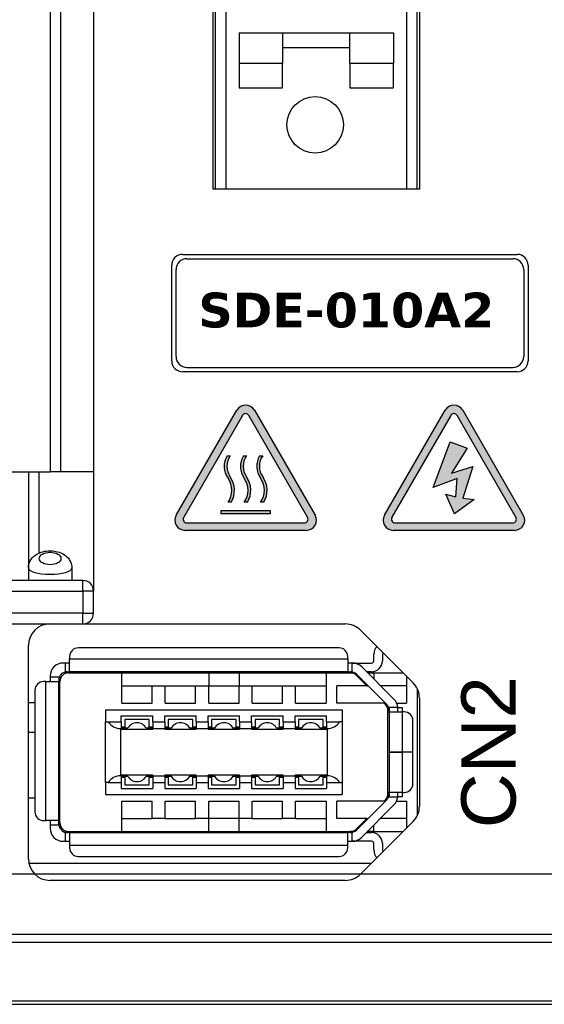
# Model space of a CAD drawing. Extents: x 14112 to 14372, y -2388 to -2111.
# Tile 7 of 22: x 14136 to 14160, y -2294 to -2249. Entities that reach past the tile are written whole.
import ezdxf

# ---------------------------------------------------------------- set-up
doc = ezdxf.new("R2010")
doc.units = 0
doc.layers.get('0').update_dxf_attribs({"linetype": 'CONTINUOUS'})
doc.layers.get('DEFPOINTS').update_dxf_attribs({"color": 8, "linetype": 'CONTINUOUS'})
doc.styles.add('DIMEMSIONS', font='isocp.shx', dxfattribs={"bigfont": 'chineset.shx'})
doc.styles.get("Standard").update_dxf_attribs({"font": 'PMingLiU.ttf'})
doc.dimstyles.new('ISO-25', dxfattribs={"dimtxt": 3, "dimasz": 3, "dimexe": 1, "dimexo": 1, "dimgap": 2, "dimtad": 2, "dimtih": 1, "dimtoh": 1, "dimtxsty": 'STANDARD', "dimcen": 0, "dimclrd": 256, "dimclre": 256, "dimclrt": 256, "dimazin": 3, "dimtfac": 1, "dimtmove": 0, "dimatfit": 3})

# ---------------------------------------------------------------- blocks, each defined once
blk = doc.blocks.new('*D4')
for p, q in [((14118.495, -2287.049), (14118.495, -2124.127)), ((14156.495, -2137.049), (14156.495, -2124.127)), ((14153.495, -2125.127), (14121.495, -2125.127))]:
    blk.add_line(p, q)
for points in [[(14121.495, -2124.627), (14121.495, -2125.627), (14118.495, -2125.127)], [(14153.495, -2124.627), (14153.495, -2125.627), (14156.495, -2125.127)]]:
    blk.add_solid(points)
at = {"layer": 'DEFPOINTS', "color": 0}
for p in [(14118.495, -2125.127), (14156.495, -2138.049), (14118.495, -2288.049)]:
    blk.add_point(p, dxfattribs=at)
at = {"insert": (14137.495, -2121.457), "char_height": 3, "attachment_point": 5}
blk.add_mtext('38', dxfattribs=at)
blk = doc.blocks.new('*D5')
for p, q in [((14157.495, -2138.049), (14171.483, -2138.049)), ((14170.483, -2141.049), (14170.483, -2285.049)), ((14119.495, -2288.049), (14171.483, -2288.049))]:
    blk.add_line(p, q)
for points in [[(14169.983, -2141.049), (14170.983, -2141.049), (14170.483, -2138.049)], [(14169.983, -2285.049), (14170.983, -2285.049), (14170.483, -2288.049)]]:
    blk.add_solid(points)
at = {"layer": 'DEFPOINTS', "color": 0}
for p in [(14156.495, -2138.049), (14118.495, -2288.049), (14170.483, -2288.049)]:
    blk.add_point(p, dxfattribs=at)
at = {"insert": (14175.348, -2213.049), "char_height": 3, "attachment_point": 5}
blk.add_mtext('150', dxfattribs=at)
blk = doc.blocks.new('*D6')
for p, q in [((14139.172, -2132.049), (14179.997, -2132.049)), ((14178.997, -2135.049), (14178.997, -2291.049)), ((14138.565, -2294.049), (14179.997, -2294.049))]:
    blk.add_line(p, q)
for points in [[(14178.497, -2135.049), (14179.497, -2135.049), (14178.997, -2132.049)], [(14178.497, -2291.049), (14179.497, -2291.049), (14178.997, -2294.049)]]:
    blk.add_solid(points)
at = {"layer": 'DEFPOINTS', "color": 0}
for p in [(14138.172, -2132.049), (14137.565, -2294.049), (14178.997, -2294.049)]:
    blk.add_point(p, dxfattribs=at)
at = {"insert": (14183.861, -2213.049), "char_height": 3, "attachment_point": 5}
blk.add_mtext('162', dxfattribs=at)

msp = doc.modelspace()

# ---------------------------------------------------------------- hatches: boundary and pattern name
h = msp.add_hatch(color=256)
h.dxf.hatch_style = 1
h.paths.add_polyline_path([(14146.896, -2266.712, 0.57735), (14146.094, -2266.712), (14143.301, -2271.549, 0.57735), (14143.703, -2272.244), (14149.288, -2272.244, 0.57735), (14149.689, -2271.549)])
h.paths.add_polyline_path([(14146.646, -2266.963, 0.57735), (14146.345, -2266.963), (14143.644, -2271.64, 0.57735), (14143.794, -2271.901), (14149.196, -2271.901, 0.57735), (14149.346, -2271.64)], flags=16)
h.paths.add_polyline_path([(14147.141, -2268.812), (14147.284, -2268.812, 0.346865), (14147.185, -2269.848, -0.316502), (14147.185, -2270.953), (14147.328, -2270.953, 0.20942), (14147.436, -2270.093, -0.395684)], flags=0)
h.paths.add_polyline_path([(14146.435, -2269.848, -0.316502), (14146.435, -2270.953), (14146.578, -2270.953, 0.20942), (14146.685, -2270.093, -0.395684), (14146.391, -2268.812), (14146.533, -2268.812, 0.346865)], flags=0)
h.paths.add_polyline_path([(14145.783, -2268.812, 0.346865), (14145.685, -2269.848, -0.316502), (14145.685, -2270.953), (14145.828, -2270.953, 0.20942), (14145.935, -2270.093, -0.395684), (14145.64, -2268.812)], flags=0)
h.paths.add_polyline_path([(14147.621, -2271.338), (14147.621, -2271.488), (14145.37, -2271.488), (14145.37, -2271.338)], flags=0)
h = msp.add_hatch(color=256)
h.dxf.hatch_style = 1
h.paths.add_polyline_path([(14155.683, -2266.712), (14152.89, -2271.549, 0.57735), (14153.291, -2272.244), (14158.876, -2272.244, 0.57735), (14159.277, -2271.549), (14156.485, -2266.712, 0.57735)])
h.paths.add_polyline_path([(14155.933, -2266.963, -0.57735), (14156.234, -2266.963), (14158.935, -2271.64, -0.57735), (14158.784, -2271.901), (14153.383, -2271.901, -0.57735), (14153.232, -2271.64)], flags=16)
h.paths.add_polyline_path([(14155.122, -2270.277), (14155.906, -2268.164), (14156.689, -2268.466), (14155.971, -2269.613), (14156.951, -2269.311), (14156.493, -2270.76), (14157.016, -2270.82), (14156.102, -2271.484), (14155.71, -2270.579), (14156.167, -2270.699), (14156.232, -2269.854)], flags=0)
h = msp.add_hatch(color=256)
h.dxf.hatch_style = 1
h.paths.add_polyline_path([(14155.122, -2270.277), (14156.232, -2269.854), (14156.167, -2270.699), (14155.71, -2270.579), (14156.102, -2271.484), (14157.016, -2270.82), (14156.493, -2270.76), (14156.951, -2269.311), (14155.971, -2269.613), (14156.689, -2268.466), (14155.906, -2268.164)])
h = msp.add_hatch(color=256)
h.dxf.hatch_style = 1
h.paths.add_polyline_path([(14145.783, -2269.779, -0.316502), (14145.783, -2268.812), (14145.64, -2268.812, 0.293149), (14145.685, -2269.848, -0.316502), (14145.685, -2270.953), (14145.828, -2270.953, 0.295668)])
h = msp.add_hatch(color=256)
h.dxf.hatch_style = 1
h.paths.add_polyline_path([(14146.533, -2269.779, -0.316502), (14146.533, -2268.812), (14146.391, -2268.812, 0.293149), (14146.435, -2269.848, -0.316502), (14146.435, -2270.953), (14146.578, -2270.953, 0.295668)])
h = msp.add_hatch(color=256)
h.dxf.hatch_style = 1
h.paths.add_polyline_path([(14147.284, -2269.779, -0.316502), (14147.284, -2268.812), (14147.141, -2268.812, 0.293149), (14147.185, -2269.848, -0.316502), (14147.185, -2270.953), (14147.328, -2270.953, 0.295668)])
h = msp.add_hatch(color=256)
h.dxf.hatch_style = 1
h.paths.add_polyline_path([(14145.37, -2271.338), (14145.37, -2271.488), (14147.621, -2271.488), (14147.621, -2271.338)])

# ---------------------------------------------------------------- linework, layer by layer
for p, q in [((14139.495, -2172.849), (14139.495, -2275.049)), ((14137.495, -2178.349), (14137.495, -2269.549)), ((14137.995, -2269.549), (14137.995, -2178.349)), ((14144.995, -2256.549), (14144.995, -2204.119)), ((14145.095, -2204.119), (14145.095, -2256.549)), ((14145.595, -2256.549), (14145.595, -2204.119)), ((14153.895, -2204.119), (14153.895, -2256.549)), ((14154.395, -2256.549), (14154.395, -2204.119)), ((14154.495, -2204.119), (14154.495, -2256.549)), ((14146.195, -2249.349), (14148.195, -2249.349)), ((14146.195, -2249.349), (14146.195, -2250.747)), ((14148.195, -2249.349), (14148.195, -2250.747)), ((14148.195, -2249.349), (14151.295, -2249.349)), ((14151.295, -2250.747), (14151.295, -2249.349)), ((14151.295, -2249.349), (14153.295, -2249.349)), ((14153.295, -2249.349), (14153.295, -2250.747)), ((14151.295, -2250.049), (14148.195, -2250.049)), ((14146.195, -2250.747), (14148.195, -2250.747)), ((14146.195, -2250.747), (14146.195, -2251.888)), ((14148.195, -2251.888), (14148.195, -2250.747)), ((14151.295, -2250.747), (14151.295, -2251.888)), ((14151.295, -2250.747), (14153.295, -2250.747)), ((14153.295, -2251.888), (14153.295, -2250.747)), ((14146.195, -2251.888), (14148.195, -2251.888)), ((14151.295, -2251.888), (14153.295, -2251.888)), ((14154.495, -2256.549), (14144.995, -2256.549)), ((14143.595, -2259.549), (14158.995, -2259.549)), ((14143.795, -2259.749), (14158.795, -2259.749)), ((14143.095, -2264.449), (14143.095, -2260.049)), ((14143.295, -2264.249), (14143.295, -2260.249)), ((14159.295, -2260.249), (14159.295, -2264.249)), ((14159.495, -2260.049), (14159.495, -2264.449)), ((14158.995, -2264.949), (14143.595, -2264.949)), ((14143.795, -2264.749), (14158.795, -2264.749)), ((14143.301, -2271.549), (14146.094, -2266.712)), ((14146.896, -2266.712), (14149.689, -2271.549)), ((14152.89, -2271.549), (14155.683, -2266.712)), ((14156.485, -2266.712), (14159.277, -2271.549)), ((14146.345, -2266.963), (14143.644, -2271.64)), ((14149.346, -2271.64), (14146.646, -2266.963)), ((14155.933, -2266.963), (14153.232, -2271.64)), ((14158.935, -2271.64), (14156.234, -2266.963)), ((14155.122, -2270.277), (14155.906, -2268.164)), ((14155.906, -2268.164), (14156.689, -2268.466)), ((14156.689, -2268.466), (14155.971, -2269.613)), ((14145.64, -2268.812), (14145.783, -2268.812)), ((14146.391, -2268.812), (14146.533, -2268.812)), ((14147.141, -2268.812), (14147.284, -2268.812)), ((14155.971, -2269.613), (14156.951, -2269.311)), ((14156.951, -2269.311), (14156.493, -2270.76)), ((14135.695, -2269.549), (14137.495, -2269.549)), ((14136.495, -2269.549), (14136.495, -2273.972)), ((14136.995, -2273.283), (14136.995, -2269.549)), ((14137.995, -2269.549), (14137.495, -2269.549)), ((14139.495, -2269.549), (14137.995, -2269.549)), ((14156.232, -2269.854), (14155.122, -2270.277)), ((14156.167, -2270.699), (14156.232, -2269.854)), ((14155.71, -2270.579), (14156.167, -2270.699)), ((14156.102, -2271.484), (14155.71, -2270.579)), ((14157.016, -2270.82), (14156.102, -2271.484)), ((14156.493, -2270.76), (14157.016, -2270.82)), ((14145.37, -2271.488), (14145.37, -2271.338)), ((14145.37, -2271.338), (14147.621, -2271.338)), ((14145.828, -2270.953), (14145.685, -2270.953)), ((14146.578, -2270.953), (14146.435, -2270.953)), ((14147.328, -2270.953), (14147.185, -2270.953)), ((14147.621, -2271.338), (14147.621, -2271.488)), ((14147.621, -2271.488), (14145.37, -2271.488)), ((14149.288, -2272.244), (14143.703, -2272.244)), ((14143.794, -2271.901), (14149.196, -2271.901)), ((14158.876, -2272.244), (14153.291, -2272.244)), ((14153.383, -2271.901), (14158.784, -2271.901)), ((14137.495, -2273.25), (14137.495, -2273.183)), ((14136.495, -2273.972), (14136.495, -2274.549)), ((14138.495, -2273.972), (14138.495, -2274.549)), ((14138.995, -2274.549), (14112.995, -2274.549)), ((14138.995, -2275.049), (14138.995, -2274.549)), ((14112.995, -2275.049), (14138.995, -2275.049)), ((14138.995, -2275.049), (14138.995, -2276.049)), ((14139.495, -2275.049), (14138.995, -2275.049)), ((14139.495, -2276.049), (14139.495, -2275.049)), ((14138.995, -2276.049), (14133.195, -2276.049)), ((14138.995, -2276.049), (14139.495, -2276.049)), ((14138.995, -2276.549), (14138.995, -2276.049)), ((14134.195, -2276.549), (14138.995, -2276.549)), ((14138.995, -2276.549), (14151.081, -2276.549)), ((14154.202, -2279.257), (14151.788, -2276.842)), ((14136.495, -2287.349), (14136.495, -2277.549)), ((14150.795, -2277.649), (14138.795, -2277.649)), ((14138.395, -2278.049), (14138.395, -2278.149)), ((14151.195, -2278.149), (14151.195, -2278.049)), ((14152.395, -2278.249), (14152.395, -2277.949)), ((14152.795, -2277.949), (14152.795, -2278.249)), ((14138.195, -2278.349), (14138.095, -2278.349)), ((14138.195, -2278.349), (14138.195, -2278.749)), ((14138.368, -2278.349), (14138.195, -2278.349)), ((14138.395, -2278.149), (14151.195, -2278.149)), ((14138.395, -2278.741), (14138.395, -2278.149)), ((14151.195, -2278.149), (14151.195, -2278.741)), ((14151.395, -2278.349), (14151.222, -2278.349)), ((14151.417, -2278.349), (14151.395, -2278.349)), ((14151.395, -2278.749), (14151.395, -2278.349)), ((14151.417, -2278.349), (14152.295, -2278.349)), ((14153.319, -2280.004), (14151.841, -2278.525)), ((14137.495, -2278.949), (14137.495, -2278.999)), ((14137.895, -2278.999), (14137.495, -2278.999)), ((14137.495, -2278.999), (14137.495, -2279.173)), ((14137.895, -2278.999), (14137.895, -2279.173)), ((14138.195, -2278.749), (14138.368, -2278.749)), ((14138.345, -2278.799), (14140.795, -2278.799)), ((14151.222, -2278.749), (14138.368, -2278.749)), ((14140.495, -2278.799), (14140.495, -2278.749)), ((14140.795, -2280.199), (14140.795, -2278.799)), ((14140.795, -2278.799), (14144.795, -2278.799)), ((14144.795, -2278.799), (14146.195, -2278.799)), ((14144.795, -2278.799), (14144.795, -2279.399)), ((14146.195, -2278.799), (14150.195, -2278.799)), ((14146.195, -2278.799), (14146.195, -2279.399)), ((14149.395, -2278.749), (14149.395, -2278.799)), ((14150.195, -2278.799), (14151.308, -2278.799)), ((14150.195, -2278.799), (14150.195, -2280.199)), ((14151.222, -2278.749), (14151.395, -2278.749)), ((14151.308, -2278.799), (14151.508, -2278.799)), ((14152.074, -2279.399), (14151.591, -2278.917)), ((14151.597, -2278.867), (14152.978, -2280.247)), ((14152.295, -2278.749), (14152.065, -2278.749)), ((14152.115, -2278.799), (14152.395, -2278.799)), ((14152.395, -2278.799), (14152.395, -2279.079)), ((14152.395, -2278.799), (14153.745, -2278.799)), ((14153.895, -2278.949), (14153.895, -2280.199)), ((14137.295, -2279.199), (14137.195, -2279.199)), ((14137.295, -2285.599), (14137.295, -2279.199)), ((14137.295, -2279.199), (14137.887, -2279.199)), ((14137.895, -2279.149), (14137.948, -2279.149)), ((14137.895, -2285.626), (14137.895, -2279.173)), ((14137.945, -2285.699), (14137.945, -2279.199)), ((14140.795, -2279.399), (14142.195, -2279.399)), ((14142.195, -2279.399), (14142.795, -2279.399)), ((14142.195, -2280.199), (14142.195, -2279.399)), ((14142.795, -2280.199), (14142.795, -2279.399)), ((14142.795, -2279.399), (14144.195, -2279.399)), ((14144.195, -2279.399), (14144.795, -2279.399)), ((14144.195, -2280.199), (14144.195, -2279.399)), ((14144.795, -2280.199), (14144.795, -2279.399)), ((14144.795, -2279.399), (14146.195, -2279.399)), ((14146.195, -2279.399), (14146.795, -2279.399)), ((14146.195, -2280.199), (14146.195, -2279.399)), ((14146.795, -2280.199), (14146.795, -2279.399)), ((14146.795, -2279.399), (14148.195, -2279.399)), ((14148.195, -2279.399), (14148.795, -2279.399)), ((14148.195, -2280.199), (14148.195, -2279.399)), ((14148.795, -2280.199), (14148.795, -2279.399)), ((14148.795, -2279.399), (14150.195, -2279.399)), ((14150.695, -2280.199), (14150.695, -2279.399)), ((14152.074, -2279.399), (14150.695, -2279.399)), ((14152.074, -2279.399), (14152.13, -2279.399)), ((14153.895, -2279.399), (14152.715, -2279.399)), ((14136.795, -2279.599), (14136.795, -2285.199)), ((14154.395, -2279.528), (14154.395, -2285.371)), ((14136.795, -2280.173), (14136.495, -2280.173)), ((14140.795, -2280.199), (14142.195, -2280.199)), ((14142.795, -2280.199), (14144.195, -2280.199)), ((14144.795, -2280.199), (14146.195, -2280.199)), ((14146.795, -2280.199), (14148.195, -2280.199)), ((14148.795, -2280.199), (14150.195, -2280.199)), ((14152.874, -2280.199), (14150.695, -2280.199)), ((14152.928, -2280.253), (14152.874, -2280.199)), ((14152.874, -2280.199), (14152.93, -2280.199)), ((14153.021, -2280.399), (14153.073, -2280.399)), ((14153.494, -2280.399), (14153.095, -2280.399)), ((14153.095, -2280.399), (14153.095, -2280.573)), ((14153.45, -2280.199), (14153.895, -2280.199)), ((14153.494, -2280.399), (14153.695, -2280.399)), ((14153.695, -2280.399), (14153.695, -2280.599)), ((14154.495, -2279.964), (14154.495, -2284.935)), ((14140.045, -2280.499), (14150.945, -2280.499)), ((14140.045, -2280.499), (14140.045, -2281.059)), ((14140.77, -2281.059), (14140.77, -2280.779)), ((14140.77, -2280.779), (14142.22, -2280.779)), ((14142.22, -2281.059), (14142.22, -2280.779)), ((14142.77, -2281.059), (14142.77, -2280.779)), ((14142.77, -2280.779), (14144.22, -2280.779)), ((14144.22, -2281.059), (14144.22, -2280.779)), ((14144.77, -2281.059), (14144.77, -2280.779)), ((14144.77, -2280.779), (14146.22, -2280.779)), ((14146.22, -2281.059), (14146.22, -2280.779)), ((14146.77, -2281.059), (14146.77, -2280.779)), ((14146.77, -2280.779), (14148.22, -2280.779)), ((14148.22, -2281.059), (14148.22, -2280.779)), ((14148.77, -2280.779), (14150.22, -2280.779)), ((14148.77, -2281.059), (14148.77, -2280.779)), ((14150.22, -2281.059), (14150.22, -2280.779)), ((14150.945, -2280.499), (14150.945, -2281.059)), ((14153.045, -2284.363), (14153.045, -2280.536)), ((14153.045, -2280.599), (14153.095, -2280.599)), ((14153.095, -2280.573), (14153.095, -2284.326)), ((14153.104, -2280.599), (14153.695, -2280.599)), ((14153.495, -2280.599), (14153.495, -2280.428)), ((14153.695, -2280.599), (14153.695, -2282.446)), ((14153.795, -2280.599), (14153.695, -2280.599)), ((14137.935, -2280.899), (14137.935, -2283.999)), ((14137.935, -2280.899), (14137.945, -2280.899)), ((14140.045, -2283.839), (14140.045, -2281.059)), ((14140.045, -2281.059), (14140.171, -2281.059)), ((14140.171, -2281.059), (14140.77, -2281.059)), ((14140.77, -2281.059), (14140.77, -2281.359)), ((14140.93, -2281.299), (14140.835, -2281.299)), ((14140.93, -2280.949), (14140.93, -2281.299)), ((14142.06, -2280.949), (14140.93, -2280.949)), ((14142.06, -2281.299), (14142.06, -2280.949)), ((14142.155, -2281.299), (14142.06, -2281.299)), ((14142.22, -2281.059), (14142.77, -2281.059)), ((14142.22, -2281.059), (14142.22, -2281.359)), ((14142.77, -2281.059), (14142.77, -2281.359)), ((14142.93, -2281.299), (14142.835, -2281.299)), ((14142.93, -2280.949), (14142.93, -2281.299)), ((14144.06, -2280.949), (14142.93, -2280.949)), ((14144.06, -2281.299), (14144.06, -2280.949)), ((14144.155, -2281.299), (14144.06, -2281.299)), ((14144.22, -2281.059), (14144.77, -2281.059)), ((14144.22, -2281.059), (14144.22, -2281.359)), ((14144.77, -2281.059), (14144.77, -2281.359)), ((14144.93, -2281.299), (14144.835, -2281.299)), ((14144.93, -2280.949), (14144.93, -2281.299)), ((14146.06, -2280.949), (14144.93, -2280.949)), ((14146.06, -2281.299), (14146.06, -2280.949)), ((14146.155, -2281.299), (14146.06, -2281.299)), ((14146.22, -2281.059), (14146.77, -2281.059)), ((14146.22, -2281.059), (14146.22, -2281.359)), ((14146.77, -2281.059), (14146.77, -2281.359)), ((14146.93, -2281.299), (14146.835, -2281.299)), ((14146.93, -2280.949), (14146.93, -2281.299)), ((14148.06, -2280.949), (14146.93, -2280.949)), ((14148.06, -2281.299), (14148.06, -2280.949)), ((14148.155, -2281.299), (14148.06, -2281.299)), ((14148.22, -2281.059), (14148.77, -2281.059)), ((14148.22, -2281.059), (14148.22, -2281.359)), ((14148.77, -2281.059), (14148.77, -2281.359)), ((14148.93, -2281.299), (14148.835, -2281.299)), ((14148.93, -2280.949), (14148.93, -2281.299)), ((14150.06, -2280.949), (14148.93, -2280.949)), ((14150.06, -2281.299), (14150.06, -2280.949)), ((14150.155, -2281.299), (14150.06, -2281.299)), ((14150.22, -2281.059), (14150.82, -2281.059)), ((14150.22, -2281.059), (14150.22, -2281.359)), ((14150.945, -2281.059), (14150.82, -2281.059)), ((14150.945, -2281.059), (14150.945, -2283.839)), ((14154.195, -2282.446), (14154.195, -2280.999)), ((14136.795, -2281.549), (14136.495, -2281.549)), ((14140.745, -2283.539), (14140.745, -2281.359)), ((14140.745, -2281.359), (14140.77, -2281.359)), ((14141.062, -2281.349), (14140.77, -2281.349)), ((14140.77, -2281.359), (14140.77, -2281.389)), ((14140.77, -2281.389), (14142.22, -2281.389)), ((14142.22, -2281.349), (14141.928, -2281.349)), ((14142.22, -2281.359), (14142.77, -2281.359)), ((14142.22, -2281.359), (14142.22, -2281.389)), ((14143.062, -2281.349), (14142.77, -2281.349)), ((14142.77, -2281.359), (14142.77, -2281.389)), ((14142.77, -2281.389), (14144.22, -2281.389)), ((14144.22, -2281.349), (14143.928, -2281.349)), ((14144.22, -2281.359), (14144.77, -2281.359)), ((14144.22, -2281.359), (14144.22, -2281.389)), ((14145.062, -2281.349), (14144.77, -2281.349)), ((14144.77, -2281.359), (14144.77, -2281.389)), ((14144.77, -2281.389), (14146.22, -2281.389)), ((14146.22, -2281.349), (14145.928, -2281.349)), ((14146.22, -2281.359), (14146.77, -2281.359)), ((14146.22, -2281.359), (14146.22, -2281.389)), ((14147.062, -2281.349), (14146.77, -2281.349)), ((14146.77, -2281.359), (14146.77, -2281.389)), ((14146.77, -2281.389), (14148.22, -2281.389)), ((14148.22, -2281.349), (14147.928, -2281.349)), ((14148.22, -2281.359), (14148.77, -2281.359)), ((14148.22, -2281.359), (14148.22, -2281.389)), ((14149.062, -2281.349), (14148.77, -2281.349)), ((14148.77, -2281.359), (14148.77, -2281.389)), ((14148.77, -2281.389), (14150.22, -2281.389)), ((14150.22, -2281.349), (14149.928, -2281.349)), ((14150.22, -2281.359), (14150.22, -2281.389)), ((14150.22, -2281.359), (14150.245, -2281.359)), ((14150.245, -2281.359), (14150.245, -2283.539)), ((14153.145, -2282.446), (14153.695, -2282.446)), ((14153.695, -2282.453), (14153.145, -2282.453)), ((14153.495, -2282.453), (14153.495, -2282.446)), ((14154.195, -2282.446), (14153.695, -2282.446)), ((14153.695, -2282.446), (14153.695, -2282.453)), ((14153.695, -2282.453), (14153.695, -2284.299)), ((14154.195, -2282.453), (14153.695, -2282.453)), ((14154.195, -2283.899), (14154.195, -2282.453)), ((14140.745, -2283.539), (14140.77, -2283.539)), ((14140.77, -2283.539), (14140.77, -2283.509)), ((14142.22, -2283.509), (14140.77, -2283.509)), ((14140.77, -2283.539), (14140.77, -2283.839)), ((14140.77, -2283.549), (14141.062, -2283.549)), ((14141.928, -2283.549), (14142.22, -2283.549)), ((14142.22, -2283.539), (14142.22, -2283.509)), ((14142.22, -2283.539), (14142.77, -2283.539)), ((14142.22, -2283.539), (14142.22, -2283.839)), ((14142.77, -2283.539), (14142.77, -2283.509)), ((14144.22, -2283.509), (14142.77, -2283.509)), ((14142.77, -2283.539), (14142.77, -2283.839)), ((14142.77, -2283.549), (14143.062, -2283.549)), ((14143.928, -2283.549), (14144.22, -2283.549)), ((14144.22, -2283.539), (14144.22, -2283.509)), ((14144.22, -2283.539), (14144.77, -2283.539)), ((14144.22, -2283.539), (14144.22, -2283.839)), ((14144.77, -2283.539), (14144.77, -2283.509)), ((14146.22, -2283.509), (14144.77, -2283.509)), ((14144.77, -2283.539), (14144.77, -2283.839)), ((14144.77, -2283.549), (14145.062, -2283.549)), ((14145.928, -2283.549), (14146.22, -2283.549)), ((14146.22, -2283.539), (14146.22, -2283.509)), ((14146.22, -2283.539), (14146.77, -2283.539)), ((14146.22, -2283.539), (14146.22, -2283.839)), ((14146.77, -2283.539), (14146.77, -2283.509)), ((14148.22, -2283.509), (14146.77, -2283.509)), ((14146.77, -2283.539), (14146.77, -2283.839)), ((14146.77, -2283.549), (14147.062, -2283.549)), ((14147.928, -2283.549), (14148.22, -2283.549)), ((14148.22, -2283.539), (14148.22, -2283.509)), ((14148.22, -2283.539), (14148.77, -2283.539)), ((14148.22, -2283.539), (14148.22, -2283.839)), ((14148.77, -2283.539), (14148.77, -2283.509)), ((14150.22, -2283.509), (14148.77, -2283.509)), ((14148.77, -2283.539), (14148.77, -2283.839)), ((14148.77, -2283.549), (14149.062, -2283.549)), ((14149.928, -2283.549), (14150.22, -2283.549)), ((14150.22, -2283.539), (14150.22, -2283.509)), ((14150.22, -2283.539), (14150.245, -2283.539)), ((14150.22, -2283.539), (14150.22, -2283.839)), ((14137.935, -2283.999), (14137.945, -2283.999)), ((14140.045, -2283.839), (14140.045, -2284.399)), ((14140.171, -2283.839), (14140.045, -2283.839)), ((14140.171, -2283.839), (14140.77, -2283.839)), ((14140.77, -2283.839), (14140.77, -2284.119)), ((14140.835, -2283.599), (14140.93, -2283.599)), ((14140.93, -2283.599), (14140.93, -2283.949)), ((14140.93, -2283.949), (14142.06, -2283.949)), ((14142.06, -2283.599), (14142.155, -2283.599)), ((14142.06, -2283.949), (14142.06, -2283.599)), ((14142.22, -2283.839), (14142.22, -2284.119)), ((14142.22, -2283.839), (14142.77, -2283.839)), ((14142.77, -2283.839), (14142.77, -2284.119)), ((14142.835, -2283.599), (14142.93, -2283.599)), ((14142.93, -2283.599), (14142.93, -2283.949)), ((14142.93, -2283.949), (14144.06, -2283.949)), ((14144.06, -2283.599), (14144.155, -2283.599)), ((14144.06, -2283.949), (14144.06, -2283.599)), ((14144.22, -2283.839), (14144.22, -2284.119)), ((14144.22, -2283.839), (14144.77, -2283.839)), ((14144.77, -2283.839), (14144.77, -2284.119)), ((14144.835, -2283.599), (14144.93, -2283.599)), ((14144.93, -2283.599), (14144.93, -2283.949)), ((14144.93, -2283.949), (14146.06, -2283.949)), ((14146.06, -2283.599), (14146.155, -2283.599)), ((14146.06, -2283.949), (14146.06, -2283.599)), ((14146.22, -2283.839), (14146.22, -2284.119)), ((14146.22, -2283.839), (14146.77, -2283.839)), ((14146.77, -2283.839), (14146.77, -2284.119)), ((14146.835, -2283.599), (14146.93, -2283.599)), ((14146.93, -2283.599), (14146.93, -2283.949)), ((14146.93, -2283.949), (14148.06, -2283.949)), ((14148.06, -2283.599), (14148.155, -2283.599)), ((14148.06, -2283.949), (14148.06, -2283.599)), ((14148.22, -2283.839), (14148.22, -2284.119)), ((14148.22, -2283.839), (14148.77, -2283.839)), ((14148.77, -2283.839), (14148.77, -2284.119)), ((14148.835, -2283.599), (14148.93, -2283.599)), ((14148.93, -2283.599), (14148.93, -2283.949)), ((14148.93, -2283.949), (14150.06, -2283.949)), ((14150.06, -2283.599), (14150.155, -2283.599)), ((14150.06, -2283.949), (14150.06, -2283.599)), ((14150.22, -2283.839), (14150.22, -2284.119)), ((14150.22, -2283.839), (14150.82, -2283.839)), ((14150.82, -2283.839), (14150.945, -2283.839)), ((14150.945, -2283.839), (14150.945, -2284.399)), ((14140.045, -2284.399), (14150.945, -2284.399)), ((14140.77, -2284.119), (14142.22, -2284.119)), ((14142.77, -2284.119), (14144.22, -2284.119)), ((14144.77, -2284.119), (14146.22, -2284.119)), ((14146.77, -2284.119), (14148.22, -2284.119)), ((14148.77, -2284.119), (14150.22, -2284.119)), ((14153.095, -2284.299), (14153.045, -2284.299)), ((14153.095, -2284.326), (14153.095, -2284.499)), ((14153.695, -2284.299), (14153.104, -2284.299)), ((14153.495, -2284.452), (14153.495, -2284.299)), ((14153.695, -2284.299), (14153.795, -2284.299)), ((14153.695, -2284.299), (14153.695, -2284.499)), ((14136.495, -2284.549), (14136.795, -2284.549)), ((14140.795, -2286.099), (14140.795, -2284.699)), ((14140.795, -2284.699), (14142.195, -2284.699)), ((14142.195, -2285.499), (14142.195, -2284.699)), ((14142.795, -2285.499), (14142.795, -2284.699)), ((14142.795, -2284.699), (14144.195, -2284.699)), ((14144.195, -2285.499), (14144.195, -2284.699)), ((14144.795, -2285.499), (14144.795, -2284.699)), ((14144.795, -2284.699), (14146.195, -2284.699)), ((14146.195, -2285.499), (14146.195, -2284.699)), ((14146.795, -2285.499), (14146.795, -2284.699)), ((14146.795, -2284.699), (14148.195, -2284.699)), ((14148.195, -2285.499), (14148.195, -2284.699)), ((14148.795, -2285.499), (14148.795, -2284.699)), ((14148.795, -2284.699), (14150.195, -2284.699)), ((14150.195, -2284.699), (14150.195, -2286.099)), ((14150.695, -2285.499), (14150.695, -2284.699)), ((14152.874, -2284.699), (14150.695, -2284.699)), ((14152.978, -2284.652), (14151.597, -2286.032)), ((14151.822, -2286.374), (14153.319, -2284.876)), ((14152.874, -2284.699), (14152.928, -2284.646)), ((14152.874, -2284.699), (14152.93, -2284.699)), ((14153.073, -2284.499), (14153.021, -2284.499)), ((14153.095, -2284.499), (14153.493, -2284.499)), ((14153.442, -2284.699), (14153.895, -2284.699)), ((14153.695, -2284.499), (14153.493, -2284.499)), ((14153.895, -2284.699), (14153.895, -2285.949)), ((14137.195, -2285.599), (14137.295, -2285.599)), ((14137.887, -2285.599), (14137.295, -2285.599)), ((14137.495, -2285.626), (14137.495, -2285.799)), ((14137.495, -2285.799), (14137.898, -2285.799)), ((14137.495, -2285.799), (14137.495, -2285.949)), ((14137.895, -2285.749), (14137.895, -2285.626)), ((14137.895, -2285.749), (14137.948, -2285.749)), ((14140.795, -2285.499), (14142.195, -2285.499)), ((14142.795, -2285.499), (14142.195, -2285.499)), ((14142.795, -2285.499), (14144.195, -2285.499)), ((14144.795, -2285.499), (14144.195, -2285.499)), ((14146.195, -2285.499), (14144.795, -2285.499)), ((14144.795, -2286.099), (14144.795, -2285.499)), ((14146.795, -2285.499), (14146.195, -2285.499)), ((14146.195, -2286.099), (14146.195, -2285.499)), ((14146.795, -2285.499), (14148.195, -2285.499)), ((14148.795, -2285.499), (14148.195, -2285.499)), ((14148.795, -2285.499), (14150.195, -2285.499)), ((14152.074, -2285.499), (14150.695, -2285.499)), ((14151.591, -2285.982), (14152.074, -2285.499)), ((14151.788, -2288.057), (14154.202, -2285.642)), ((14152.074, -2285.499), (14152.13, -2285.499)), ((14152.395, -2286.099), (14152.395, -2285.8)), ((14153.895, -2285.499), (14152.696, -2285.499)), ((14138.195, -2286.149), (14138.195, -2286.549)), ((14138.368, -2286.149), (14138.195, -2286.149)), ((14138.345, -2286.099), (14140.795, -2286.099)), ((14138.368, -2286.149), (14151.222, -2286.149)), ((14138.395, -2286.158), (14138.395, -2286.749)), ((14140.495, -2286.149), (14140.495, -2286.099)), ((14140.795, -2286.099), (14144.795, -2286.099)), ((14144.795, -2286.099), (14146.195, -2286.099)), ((14146.195, -2286.099), (14150.195, -2286.099)), ((14149.395, -2286.099), (14149.395, -2286.149)), ((14150.195, -2286.099), (14151.308, -2286.099)), ((14151.195, -2286.749), (14151.195, -2286.158)), ((14151.395, -2286.149), (14151.222, -2286.149)), ((14151.508, -2286.099), (14151.308, -2286.099)), ((14151.396, -2286.549), (14151.395, -2286.149)), ((14152.046, -2286.149), (14152.295, -2286.149)), ((14152.395, -2286.099), (14152.096, -2286.099)), ((14152.395, -2286.099), (14153.745, -2286.099)), ((14138.095, -2286.549), (14138.195, -2286.549)), ((14138.195, -2286.549), (14138.368, -2286.549)), ((14151.222, -2286.549), (14151.396, -2286.549)), ((14152.295, -2286.549), (14151.397, -2286.549)), ((14152.395, -2286.949), (14152.395, -2286.649)), ((14152.795, -2286.649), (14152.795, -2286.949)), ((14151.195, -2286.749), (14138.395, -2286.749)), ((14138.395, -2286.749), (14138.395, -2286.849)), ((14151.195, -2286.849), (14151.195, -2286.749)), ((14136.515, -2287.549), (14152.295, -2287.549)), ((14136.515, -2287.549), (14152.295, -2287.549)), ((14138.795, -2287.249), (14150.795, -2287.249)), ((14151.081, -2288.349), (14137.495, -2288.349)), ((14161.995, -2290.842), (14135.495, -2290.842)), ((14135.495, -2291.196), (14161.995, -2291.196)), ((14161.495, -2293.903), (14135.495, -2293.903)), ((14135.495, -2294.049), (14161.495, -2294.049))]:
    msp.add_line(p, q)
msp.add_circle((14149.695, -2253.584), 1.3)
for centre, radius, start, end in [((14143.595, -2260.049), 0.5, 90, 180), ((14158.995, -2260.049), 0.5, 0, 90), ((14143.795, -2260.249), 0.5, 90, 180), ((14158.795, -2260.249), 0.5, 0, 90), ((14143.595, -2264.449), 0.5, 180, 270), ((14143.795, -2264.249), 0.5, 180, 270), ((14158.795, -2264.249), 0.5, 270, 0), ((14158.995, -2264.449), 0.5, 270, 0), ((14146.495, -2266.943), 0.463, 30, 150), ((14156.084, -2266.943), 0.463, 30, 150), ((14146.495, -2267.049), 0.174, 30, 150), ((14156.084, -2267.049), 0.174, 30, 150), ((14146.47, -2269.295), 0.961, 149.7717, 215.1254), ((14146.47, -2269.295), 0.84, 144.8746, 215.1254), ((14147.221, -2269.295), 0.961, 149.7717, 215.1254), ((14147.221, -2269.295), 0.84, 144.8746, 215.1254), ((14147.971, -2269.295), 0.961, 149.7717, 215.1254), ((14147.971, -2269.295), 0.84, 144.8746, 215.1254), ((14144.899, -2270.401), 0.961, 324.8746, 35.1254), ((14144.899, -2270.401), 1.081, 329.2403, 35.1254), ((14145.649, -2270.401), 0.961, 324.8746, 35.1254), ((14145.649, -2270.401), 1.081, 329.2403, 35.1254), ((14146.4, -2270.401), 0.961, 324.8746, 35.1254), ((14146.4, -2270.401), 1.081, 329.2403, 35.1254), ((14143.703, -2271.78), 0.463, 150, 270), ((14143.794, -2271.727), 0.174, 150, 270), ((14149.196, -2271.727), 0.174, 270, 30), ((14149.288, -2271.78), 0.463, 270, 30), ((14153.291, -2271.78), 0.463, 150, 270), ((14153.383, -2271.727), 0.174, 150, 270), ((14158.784, -2271.727), 0.174, 270, 30), ((14158.876, -2271.78), 0.463, 270, 30), ((14138.995, -2275.049), 0.5, 0, 90), ((14138.995, -2276.049), 0.5, 270, 0), ((14137.495, -2277.549), 1, 90, 180), ((14151.081, -2277.549), 1, 45, 90), ((14138.795, -2278.049), 0.4, 90, 180), ((14150.795, -2278.049), 0.4, 0, 90), ((14152.895, -2277.949), 0.5, 135, 180), ((14152.895, -2277.949), 0.1, 135, 180), ((14138.095, -2278.949), 0.6, 90, 180), ((14151.417, -2278.949), 0.6, 45, 90), ((14152.295, -2278.249), 0.1, 270, 0), ((14152.295, -2278.249), 0.5, 270, 0), ((14138.295, -2279.149), 0.4, 90, 180), ((14138.345, -2279.199), 0.4, 90, 180), ((14151.308, -2279.199), 0.4, 45, 90), ((14151.314, -2279.149), 0.4, 45, 90), ((14137.195, -2279.599), 0.4, 90, 180), ((14153.495, -2279.964), 1, 0, 45), ((14152.645, -2280.536), 0.4, 0, 45), ((14152.695, -2280.53), 0.4, 0, 45), ((14152.895, -2280.428), 0.6, 2.7253, 45), ((14153.795, -2280.999), 0.4, 0, 90), ((14140.745, -2280.659), 0.7, 214.8499, 270), ((14140.835, -2281.449), 0.15, 90, 115.6793), ((14141.495, -2281.599), 0.5, 30, 150), ((14142.155, -2281.449), 0.15, 64.3207, 90), ((14142.835, -2281.449), 0.15, 90, 115.6793), ((14143.495, -2281.599), 0.5, 30, 150), ((14144.155, -2281.449), 0.15, 64.3207, 90), ((14144.835, -2281.449), 0.15, 90, 115.6793), ((14145.495, -2281.599), 0.5, 30, 150), ((14146.155, -2281.449), 0.15, 64.3207, 90), ((14146.835, -2281.449), 0.15, 90, 115.6793), ((14147.495, -2281.599), 0.5, 30, 150), ((14148.155, -2281.449), 0.15, 64.3207, 90), ((14148.835, -2281.449), 0.15, 90, 115.6793), ((14149.495, -2281.599), 0.5, 30, 150), ((14150.155, -2281.449), 0.15, 64.3207, 90), ((14150.245, -2280.659), 0.7, 270, 325.1501), ((14140.745, -2284.239), 0.7, 90, 145.1501), ((14141.495, -2283.299), 0.5, 210, 330), ((14143.495, -2283.299), 0.5, 210, 330), ((14145.495, -2283.299), 0.5, 210, 330), ((14147.495, -2283.299), 0.5, 210, 330), ((14149.495, -2283.299), 0.5, 210, 330), ((14150.245, -2284.239), 0.7, 34.8499, 90), ((14140.835, -2283.449), 0.15, 244.3207, 270), ((14142.155, -2283.449), 0.15, 270, 295.6793), ((14142.835, -2283.449), 0.15, 244.3207, 270), ((14144.155, -2283.449), 0.15, 270, 295.6793), ((14144.835, -2283.449), 0.15, 244.3207, 270), ((14146.155, -2283.449), 0.15, 270, 295.6793), ((14146.835, -2283.449), 0.15, 244.3207, 270), ((14148.155, -2283.449), 0.15, 270, 295.6793), ((14148.835, -2283.449), 0.15, 244.3207, 270), ((14150.155, -2283.449), 0.15, 270, 295.6793), ((14153.795, -2283.899), 0.4, 270, 0), ((14152.645, -2284.363), 0.4, 315, 0), ((14152.695, -2284.369), 0.4, 315, 0), ((14152.895, -2284.452), 0.6, 315, 355.4265), ((14137.195, -2285.199), 0.4, 180, 270), ((14153.495, -2284.935), 1, 315, 0), ((14138.295, -2285.749), 0.4, 187.1808, 270), ((14138.345, -2285.699), 0.4, 180, 270), ((14138.095, -2285.949), 0.6, 180, 270), ((14151.308, -2285.699), 0.4, 270, 315), ((14151.314, -2285.749), 0.4, 270, 315), ((14152.295, -2286.649), 0.5, 0, 90), ((14151.397, -2285.949), 0.6, 269.897, 315), ((14152.295, -2286.649), 0.1, 0, 90), ((14138.795, -2286.849), 0.4, 180, 270), ((14150.795, -2286.849), 0.4, 270, 0), ((14152.895, -2286.949), 0.5, 180, 225), ((14152.895, -2286.949), 0.1, 180, 225), ((14137.495, -2287.349), 1, 180, 270), ((14151.081, -2287.349), 1, 270, 315)]:
    msp.add_arc(centre, radius, start, end)
msp.add_ellipse((14137.495, -2273.539), major_axis=(-0.5, 0), ratio=0.57735)
for centre, major_axis, ratio, start_param, end_param in [((14137.495, -2273.972), (1, 0), 0.288675, 3.141593, 6.283185), ((14153.438, -2280.403), (0.009, -0.185), 0.304346, 1.420387, 1.575328)]:
    msp.add_ellipse(centre, major_axis=major_axis, ratio=ratio, start_param=start_param, end_param=end_param)
for points, knots in [([(14136.495, -2273.972), (14136.495, -2273.895), (14136.509, -2273.817), (14136.561, -2273.672), (14136.599, -2273.606), (14136.697, -2273.479), (14136.759, -2273.423), (14136.908, -2273.319), (14136.998, -2273.277), (14137.189, -2273.214), (14137.293, -2273.194), (14137.495, -2273.18), (14137.594, -2273.183), (14137.791, -2273.212), (14137.889, -2273.238), (14138.084, -2273.32), (14138.181, -2273.377), (14138.338, -2273.528), (14138.402, -2273.613), (14138.475, -2273.792), (14138.494, -2273.877), (14138.495, -2273.966), (14138.495, -2273.969), (14138.495, -2273.972)], [1.570796, 1.570796, 1.570796, 1.570796, 1.772122, 1.772122, 1.990127, 1.990127, 2.261206, 2.261206, 2.620315, 2.620315, 3.016632, 3.016632, 3.391751, 3.391751, 3.772321, 3.772321, 4.169354, 4.169354, 4.481505, 4.481505, 4.704708, 4.704708, 4.712389, 4.712389, 4.712389, 4.712389]), ([(14138.395, -2278.329), (14138.395, -2278.33), (14138.395, -2278.332), (14138.394, -2278.341), (14138.389, -2278.346), (14138.379, -2278.349), (14138.374, -2278.349), (14138.368, -2278.349)], [0.14910442, 0.14910442, 0.14910442, 0.14910442, 0.15029913, 0.15029913, 0.1562646, 0.1562646, 0.15941521, 0.15941521, 0.15941521, 0.15941521]), ([(14151.195, -2278.329), (14151.195, -2278.331), (14151.195, -2278.334), (14151.198, -2278.343), (14151.203, -2278.347), (14151.214, -2278.349), (14151.217, -2278.349), (14151.222, -2278.349)], [0.20978227, 0.20978227, 0.20978227, 0.20978227, 0.21163374, 0.21163374, 0.21754681, 0.21754681, 0.22003455, 0.22003455, 0.22003455, 0.22003455]), ([(14138.395, -2278.741), (14138.395, -2278.745), (14138.39, -2278.748), (14138.377, -2278.749), (14138.373, -2278.749), (14138.368, -2278.749)], [0.09234633, 0.09234633, 0.09234633, 0.09234633, 0.09988765, 0.09988765, 0.10241109, 0.10241109, 0.10241109, 0.10241109]), ([(14151.222, -2278.749), (14151.218, -2278.749), (14151.214, -2278.749), (14151.2, -2278.748), (14151.195, -2278.745), (14151.195, -2278.741)], [0.08144737, 0.08144737, 0.08144737, 0.08144737, 0.08394537, 0.08394537, 0.09151439, 0.09151439, 0.09151439, 0.09151439]), ([(14137.495, -2279.173), (14137.495, -2279.178), (14137.495, -2279.183), (14137.491, -2279.193), (14137.487, -2279.198), (14137.478, -2279.199), (14137.476, -2279.199), (14137.474, -2279.199)], [0.07981757, 0.07981757, 0.07981757, 0.07981757, 0.08296819, 0.08296819, 0.08893365, 0.08893365, 0.09012837, 0.09012837, 0.09012837, 0.09012837]), ([(14137.895, -2279.173), (14137.895, -2279.177), (14137.895, -2279.181), (14137.894, -2279.195), (14137.891, -2279.199), (14137.887, -2279.199)], [0.08144954, 0.08144954, 0.08144954, 0.08144954, 0.08397298, 0.08397298, 0.0915143, 0.0915143, 0.0915143, 0.0915143]), ([(14153.095, -2280.573), (14153.095, -2280.577), (14153.095, -2280.581), (14153.097, -2280.595), (14153.099, -2280.599), (14153.104, -2280.599)], [0.02016266, 0.02016266, 0.02016266, 0.02016266, 0.02268611, 0.02268611, 0.03022743, 0.03022743, 0.03022743, 0.03022743]), ([(14153.104, -2284.299), (14153.099, -2284.299), (14153.097, -2284.304), (14153.095, -2284.318), (14153.095, -2284.322), (14153.095, -2284.326)], [0.03105945, 0.03105945, 0.03105945, 0.03105945, 0.03860077, 0.03860077, 0.04112422, 0.04112422, 0.04112422, 0.04112422]), ([(14137.474, -2285.599), (14137.476, -2285.599), (14137.478, -2285.6), (14137.487, -2285.601), (14137.491, -2285.605), (14137.495, -2285.616), (14137.495, -2285.621), (14137.495, -2285.626)], [0.14910442, 0.14910442, 0.14910442, 0.14910442, 0.15029913, 0.15029913, 0.1562646, 0.1562646, 0.15941521, 0.15941521, 0.15941521, 0.15941521]), ([(14137.895, -2285.626), (14137.895, -2285.622), (14137.895, -2285.618), (14137.894, -2285.604), (14137.891, -2285.599), (14137.887, -2285.599)], [0.02016266, 0.02016266, 0.02016266, 0.02016266, 0.02268611, 0.02268611, 0.03022743, 0.03022743, 0.03022743, 0.03022743]), ([(14138.395, -2286.158), (14138.395, -2286.154), (14138.39, -2286.151), (14138.377, -2286.15), (14138.373, -2286.149), (14138.368, -2286.149)], [0.03105945, 0.03105945, 0.03105945, 0.03105945, 0.03860077, 0.03860077, 0.04112422, 0.04112422, 0.04112422, 0.04112422]), ([(14151.222, -2286.149), (14151.218, -2286.149), (14151.214, -2286.15), (14151.2, -2286.151), (14151.195, -2286.154), (14151.195, -2286.158)], [0.02016266, 0.02016266, 0.02016266, 0.02016266, 0.02268611, 0.02268611, 0.03022743, 0.03022743, 0.03022743, 0.03022743]), ([(14138.395, -2286.57), (14138.395, -2286.568), (14138.395, -2286.565), (14138.392, -2286.556), (14138.387, -2286.552), (14138.377, -2286.55), (14138.373, -2286.549), (14138.368, -2286.549)], [0.20978227, 0.20978227, 0.20978227, 0.20978227, 0.21163374, 0.21163374, 0.21754681, 0.21754681, 0.22003455, 0.22003455, 0.22003455, 0.22003455]), ([(14151.222, -2286.549), (14151.217, -2286.549), (14151.214, -2286.55), (14151.203, -2286.552), (14151.198, -2286.556), (14151.195, -2286.565), (14151.195, -2286.568), (14151.195, -2286.57)], [0.0201556, 0.0201556, 0.0201556, 0.0201556, 0.02264334, 0.02264334, 0.02855642, 0.02855642, 0.03040789, 0.03040789, 0.03040789, 0.03040789])]:
    msp.add_open_spline(points, degree=3, knots=knots)
for points in [[(14137.935, -2280.899), (14137.935, -2280.867), (14137.938, -2280.833), (14137.945, -2280.802)], [(14137.945, -2284.097), (14137.938, -2284.066), (14137.935, -2284.032), (14137.935, -2283.999)], [(14153.493, -2284.499), (14153.494, -2284.484), (14153.495, -2284.468), (14153.495, -2284.452)], [(14137.898, -2285.799), (14137.896, -2285.783), (14137.895, -2285.766), (14137.895, -2285.749)]]:
    msp.add_open_spline(points, degree=3)

# ---------------------------------------------------------------- texts
at = {"insert": (14144.321, -2261.307), "char_height": 1.6, "attachment_point": 1, "style": 'DIMEMSIONS'}
msp.add_mtext_dynamic_manual_height_columns('{\\fVerdana|b1|i0|c0|p34;SDE-010A2}', width=7.09682, gutter_width=199.491, heights=[0], dxfattribs=at)
at = {"insert": (14156.421, -2285.945), "char_height": 2.5, "attachment_point": 1, "rotation": 90, "style": 'DIMEMSIONS'}
msp.add_mtext_dynamic_manual_height_columns('{\\fArial|b0|i0|c0|p34;CN2}', width=2.98597, gutter_width=199.491, heights=[0], dxfattribs=at)

# ---------------------------------------------------------------- dimensions: what is measured, and where the dimension line sits
dim = msp.add_linear_dim(base=(14118.495, -2125.127), p1=(14156.495, -2138.049), p2=(14118.495, -2288.049), dimstyle='ISO-25')
dim.commit()
dim.dimension.update_dxf_attribs({"geometry": '*D4', "text_midpoint": (14137.495, -2121.457)})
for base, p1, p2, picture, middle in [((14178.997, -2294.049), (14138.172, -2132.049), (14137.565, -2294.049), '*D6', (14178.997, -2213.049)), ((14170.483, -2288.049), (14156.495, -2138.049), (14118.495, -2288.049), '*D5', (14170.483, -2213.049))]:
    dim = msp.add_linear_dim(base=base, p1=p1, p2=p2, angle=90, dimstyle='ISO-25')
    dim.commit()
    dim.dimension.update_dxf_attribs({"geometry": picture, "text_midpoint": middle, "dimtype": 160})

doc.saveas('drawing.dxf')
